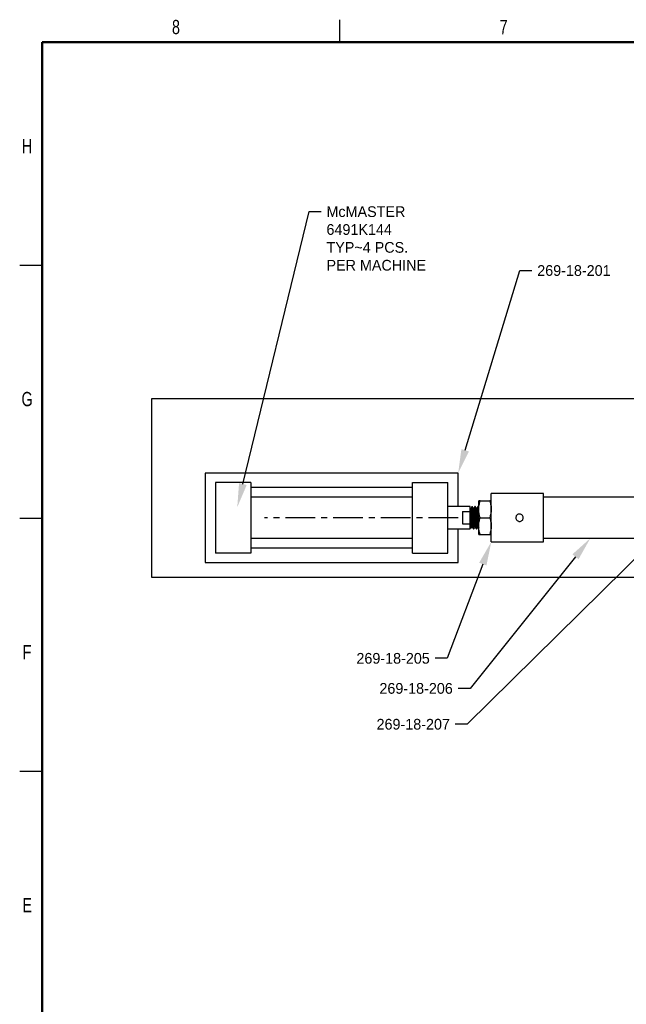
# Model space of a CAD drawing. Header units: inches. Extents: x 0.1 to 43.9, y 0.1 to 33.9.
# Tile 7 of 24: x 0.1 to 10.3, y 17.3 to 33.9. Entities that reach past the tile are written whole.
import ezdxf
from ezdxf import colors
from ezdxf.entities.mleader import LeaderData, LeaderLine
from ezdxf.math import Vec2, Vec3

# ---------------------------------------------------------------- set-up
doc = ezdxf.new("R2010")
doc.units = ezdxf.units.IN
doc.header["$MEASUREMENT"] = 0
doc.linetypes.add('CENTERX2', pattern=[0.8, 0.5, -0.1, 0.1, -0.1])
doc.styles.add('SLDTEXTSTYLE0', font='TXT', dxfattribs={"width": 0.75})

msp = doc.modelspace()

# ---------------------------------------------------------------- linework, layer by layer
at = {"color": 7, "linetype": 'Continuous', "lineweight": 25}
for p, q in [((5.5, 33.5), (5.5, 33.875)), ((0.5, 29.75), (0.125, 29.75)), ((22.34, 27.51), (2.34, 27.51)), ((2.34, 27.51), (2.34, 24.51)), ((7.486, 26.261), (3.236, 26.261)), ((3.236, 26.261), (3.236, 24.761)), ((7.486, 25.698), (7.486, 26.261)), ((4.006, 26.104), (3.412, 26.104)), ((3.412, 26.104), (3.412, 24.917)), ((4.006, 26.104), (4.006, 24.917)), ((6.717, 26.018), (4.006, 26.018)), ((6.717, 26.104), (7.311, 26.104)), ((6.717, 24.917), (6.717, 26.104)), ((7.311, 24.917), (7.311, 26.104)), ((4.006, 25.862), (6.717, 25.862)), ((8.916, 25.917), (8.041, 25.917)), ((8.041, 25.105), (8.041, 25.917)), ((8.916, 25.105), (8.916, 25.917)), ((10.791, 25.854), (8.916, 25.854)), ((7.686, 25.698), (7.311, 25.698)), ((7.686, 25.614), (7.686, 25.698)), ((7.689, 25.669), (7.686, 25.666)), ((7.698, 25.666), (7.692, 25.666)), ((7.718, 25.698), (7.714, 25.694)), ((7.718, 25.696), (7.715, 25.693)), ((7.723, 25.698), (7.718, 25.698)), ((7.718, 25.698), (7.718, 25.696)), ((7.748, 25.666), (7.742, 25.666)), ((7.773, 25.698), (7.767, 25.698)), ((7.798, 25.666), (7.792, 25.666)), ((7.823, 25.698), (7.817, 25.698)), ((7.83, 25.687), (7.823, 25.698)), ((7.83, 25.651), (7.83, 25.792)), ((7.83, 25.37), (7.83, 25.651)), ((7.855, 25.792), (8.016, 25.792)), ((0.5, 25.5), (0.125, 25.5)), ((7.561, 25.614), (7.686, 25.614)), ((7.561, 25.614), (7.561, 25.407)), ((7.686, 25.407), (7.686, 25.614)), ((7.855, 25.511), (8.016, 25.511)), ((7.311, 25.323), (7.686, 25.323)), ((7.486, 24.761), (7.486, 25.323)), ((7.561, 25.407), (7.686, 25.407)), ((7.686, 25.323), (7.686, 25.407)), ((7.686, 25.356), (7.704, 25.337)), ((7.717, 25.356), (7.723, 25.356)), ((7.742, 25.323), (7.748, 25.323)), ((7.767, 25.356), (7.773, 25.356)), ((7.792, 25.323), (7.798, 25.323)), ((7.817, 25.356), (7.823, 25.356)), ((7.822, 25.356), (7.83, 25.343)), ((7.83, 25.23), (7.83, 25.37)), ((6.717, 25.159), (4.006, 25.159)), ((7.855, 25.23), (8.016, 25.23)), ((8.916, 25.167), (10.494, 25.167)), ((4.006, 25.003), (6.717, 25.003)), ((8.041, 25.105), (8.916, 25.105)), ((4.006, 24.917), (3.412, 24.917)), ((6.717, 24.917), (7.311, 24.917)), ((3.236, 24.761), (7.486, 24.761)), ((2.34, 24.51), (10.554, 24.51)), ((0.5, 21.25), (0.125, 21.25))]:
    msp.add_line(p, q, dxfattribs=at)
at = {"color": 7, "linetype": 'Continuous', "lineweight": 50}
for p, q in [((0.5, 0.5), (0.5, 33.5)), ((0.5, 33.5), (43.5, 33.5))]:
    msp.add_line(p, q, dxfattribs=at)
at = {"color": 7, "linetype": 'CENTERX2'}
msp.add_line((7.486, 25.511), (4.236, 25.511), dxfattribs=at)
at = {"color": 7, "linetype": 'Continuous', "lineweight": 25}
for points, knots in [([(7.689, 25.668), (7.69, 25.668), (7.691, 25.669), (7.692, 25.65), (7.694, 25.616), (7.696, 25.568), (7.697, 25.513), (7.699, 25.457), (7.701, 25.406), (7.702, 25.365), (7.704, 25.34), (7.705, 25.339), (7.705, 25.338)], [0, 0, 0, 0, 0.06726, 0.1694735, 0.2731535, 0.3773929, 0.4833594, 0.5896233, 0.6978772, 0.8063153, 0.9167041, 1, 1, 1, 1]), ([(7.717, 25.356), (7.716, 25.358), (7.714, 25.363), (7.711, 25.399), (7.707, 25.45), (7.704, 25.511), (7.701, 25.572), (7.698, 25.623), (7.695, 25.659), (7.693, 25.663), (7.692, 25.666)], [0, 0, 0, 0, 0.124732, 0.250308, 0.374807, 0.5, 0.625193, 0.749692, 0.875269, 1, 1, 1, 1]), ([(7.713, 25.692), (7.711, 25.688), (7.706, 25.68), (7.701, 25.671), (7.698, 25.666)], [0, 0, 0, 0, 0.3940779, 1, 1, 1, 1]), ([(7.722, 25.358), (7.722, 25.36), (7.72, 25.365), (7.717, 25.399), (7.714, 25.45), (7.711, 25.511), (7.707, 25.572), (7.704, 25.623), (7.701, 25.659), (7.699, 25.663), (7.698, 25.666)], [0, 0, 0, 0, 0.098819, 0.228122, 0.356315, 0.485223, 0.614131, 0.742324, 0.871626, 1, 1, 1, 1]), ([(7.742, 25.323), (7.741, 25.325), (7.74, 25.327), (7.738, 25.347), (7.736, 25.377), (7.733, 25.416), (7.731, 25.462), (7.729, 25.511), (7.727, 25.56), (7.725, 25.606), (7.723, 25.645), (7.721, 25.675), (7.719, 25.691), (7.718, 25.695), (7.718, 25.696)], [0, 0, 0, 0, 0.087786, 0.174875, 0.263024, 0.349944, 0.437972, 0.525397, 0.612822, 0.70085, 0.78777, 0.87592, 0.963009, 1, 1, 1, 1]), ([(7.742, 25.665), (7.739, 25.671), (7.733, 25.682), (7.727, 25.693), (7.723, 25.698)], [0, 0, 0, 0, 0.499896, 1, 1, 1, 1]), ([(7.749, 25.325), (7.749, 25.325), (7.748, 25.321), (7.746, 25.328), (7.744, 25.346), (7.742, 25.377), (7.74, 25.416), (7.738, 25.462), (7.736, 25.511), (7.733, 25.56), (7.731, 25.606), (7.729, 25.645), (7.727, 25.675), (7.725, 25.695), (7.724, 25.697), (7.723, 25.698)], [0, 0, 0, 0, 0.026959, 0.108249, 0.188894, 0.270521, 0.351009, 0.432524, 0.51348, 0.594436, 0.67595, 0.756438, 0.838065, 0.91871, 1, 1, 1, 1]), ([(7.767, 25.356), (7.766, 25.358), (7.764, 25.363), (7.761, 25.399), (7.757, 25.45), (7.754, 25.511), (7.751, 25.572), (7.748, 25.623), (7.745, 25.657), (7.743, 25.662), (7.742, 25.664)], [0, 0, 0, 0, 0.127296, 0.255454, 0.382513, 0.51028, 0.638047, 0.765106, 0.893264, 1, 1, 1, 1]), ([(7.766, 25.698), (7.763, 25.692), (7.757, 25.682), (7.751, 25.671), (7.748, 25.666)], [0, 0, 0, 0, 0.510353, 1, 1, 1, 1]), ([(7.772, 25.358), (7.772, 25.36), (7.77, 25.365), (7.767, 25.399), (7.764, 25.45), (7.761, 25.511), (7.757, 25.572), (7.754, 25.623), (7.751, 25.659), (7.749, 25.663), (7.748, 25.666)], [0, 0, 0, 0, 0.098819, 0.228122, 0.356315, 0.485223, 0.614131, 0.742324, 0.871626, 1, 1, 1, 1]), ([(7.791, 25.325), (7.791, 25.326), (7.789, 25.329), (7.788, 25.347), (7.786, 25.377), (7.783, 25.416), (7.781, 25.462), (7.779, 25.511), (7.777, 25.56), (7.775, 25.606), (7.773, 25.645), (7.771, 25.675), (7.769, 25.693), (7.767, 25.7), (7.766, 25.697), (7.766, 25.696)], [0, 0, 0, 0, 0.059488, 0.142367, 0.226255, 0.308974, 0.392746, 0.475945, 0.559144, 0.642917, 0.725636, 0.809524, 0.892403, 0.975945, 1, 1, 1, 1]), ([(7.792, 25.665), (7.789, 25.671), (7.783, 25.682), (7.777, 25.693), (7.773, 25.698)], [0, 0, 0, 0, 0.499892, 1, 1, 1, 1]), ([(7.799, 25.325), (7.799, 25.325), (7.798, 25.321), (7.796, 25.328), (7.794, 25.346), (7.792, 25.377), (7.79, 25.416), (7.788, 25.462), (7.786, 25.511), (7.783, 25.56), (7.781, 25.606), (7.779, 25.645), (7.777, 25.675), (7.775, 25.695), (7.774, 25.697), (7.773, 25.698)], [0, 0, 0, 0, 0.026959, 0.108249, 0.188894, 0.270521, 0.351009, 0.432524, 0.51348, 0.594436, 0.67595, 0.756438, 0.838065, 0.91871, 1, 1, 1, 1]), ([(7.817, 25.356), (7.816, 25.358), (7.814, 25.363), (7.811, 25.399), (7.807, 25.45), (7.804, 25.511), (7.801, 25.572), (7.798, 25.623), (7.795, 25.657), (7.793, 25.662), (7.792, 25.664)], [0, 0, 0, 0, 0.127296, 0.2554544, 0.3825131, 0.5102799, 0.6380473, 0.765106, 0.8932644, 1, 1, 1, 1]), ([(7.816, 25.698), (7.813, 25.692), (7.807, 25.682), (7.801, 25.671), (7.798, 25.666)], [0, 0, 0, 0, 0.510353, 1, 1, 1, 1]), ([(7.822, 25.358), (7.822, 25.36), (7.82, 25.365), (7.817, 25.399), (7.814, 25.45), (7.811, 25.511), (7.807, 25.572), (7.804, 25.623), (7.801, 25.659), (7.799, 25.663), (7.798, 25.666)], [0, 0, 0, 0, 0.098819, 0.228122, 0.356315, 0.485223, 0.614131, 0.742324, 0.871626, 1, 1, 1, 1]), ([(7.83, 25.493), (7.83, 25.499), (7.829, 25.521), (7.827, 25.56), (7.825, 25.606), (7.823, 25.645), (7.821, 25.675), (7.819, 25.693), (7.817, 25.7), (7.816, 25.697), (7.816, 25.696)], [0, 0, 0, 0, 0.056449, 0.206247, 0.357079, 0.506012, 0.657052, 0.806274, 0.95669, 1, 1, 1, 1]), ([(7.83, 25.629), (7.83, 25.634), (7.829, 25.652), (7.827, 25.675), (7.825, 25.695), (7.824, 25.697), (7.823, 25.698)], [0, 0, 0, 0, 0.10949, 0.407935, 0.702788, 1, 1, 1, 1]), ([(7.83, 25.651), (7.83, 25.655), (7.83, 25.68), (7.836, 25.728), (7.849, 25.77), (7.855, 25.792)], [0, 0, 0, 0, 0.070102, 0.530791, 1, 1, 1, 1]), ([(7.855, 25.792), (7.85, 25.792), (7.839, 25.792), (7.831, 25.792), (7.83, 25.792), (7.83, 25.792)], [0, 0, 0, 0, 0.385433, 0.774625, 1, 1, 1, 1]), ([(7.855, 25.511), (7.848, 25.534), (7.834, 25.58), (7.831, 25.627), (7.83, 25.651)], [0, 0, 0, 0, 0.495458, 1, 1, 1, 1]), ([(8.016, 25.792), (8.023, 25.769), (8.037, 25.723), (8.04, 25.675), (8.041, 25.651)], [0, 0, 0, 0, 0.495458, 1, 1, 1, 1]), ([(8.041, 25.792), (8.041, 25.792), (8.04, 25.792), (8.032, 25.792), (8.021, 25.792), (8.016, 25.792)], [0, 0, 0, 0, 0.225375, 0.610448, 1, 1, 1, 1]), ([(8.041, 25.651), (8.041, 25.648), (8.041, 25.623), (8.035, 25.575), (8.022, 25.532), (8.016, 25.511)], [0, 0, 0, 0, 0.070103, 0.530792, 1, 1, 1, 1]), ([(7.83, 25.37), (7.83, 25.374), (7.83, 25.399), (7.836, 25.446), (7.849, 25.489), (7.855, 25.511)], [0, 0, 0, 0, 0.070103, 0.530792, 1, 1, 1, 1]), ([(8.016, 25.511), (8.023, 25.488), (8.037, 25.442), (8.04, 25.394), (8.041, 25.37)], [0, 0, 0, 0, 0.495458, 1, 1, 1, 1]), ([(8.454, 25.511), (8.454, 25.518), (8.456, 25.532), (8.466, 25.55), (8.482, 25.565), (8.502, 25.573), (8.523, 25.574), (8.543, 25.568), (8.561, 25.556), (8.573, 25.539), (8.579, 25.518), (8.578, 25.497), (8.57, 25.477), (8.556, 25.461), (8.538, 25.451), (8.517, 25.447), (8.496, 25.45), (8.477, 25.461), (8.463, 25.476), (8.455, 25.494), (8.454, 25.506), (8.454, 25.511)], [0, 0, 0, 0, 0.053259, 0.106503, 0.160135, 0.21404, 0.267518, 0.320533, 0.373771, 0.427567, 0.481393, 0.534678, 0.587696, 0.641122, 0.695012, 0.748697, 0.801815, 0.854895, 0.908516, 0.962423, 1, 1, 1, 1]), ([(7.706, 25.336), (7.707, 25.338), (7.71, 25.344), (7.714, 25.351), (7.717, 25.356)], [0, 0, 0, 0, 0.198575, 1, 1, 1, 1]), ([(7.722, 25.356), (7.725, 25.351), (7.732, 25.34), (7.738, 25.329), (7.741, 25.324)], [0, 0, 0, 0, 0.4998557, 1, 1, 1, 1]), ([(7.749, 25.324), (7.752, 25.329), (7.758, 25.34), (7.764, 25.351), (7.767, 25.356)], [0, 0, 0, 0, 0.512953, 1, 1, 1, 1]), ([(7.772, 25.356), (7.775, 25.351), (7.782, 25.34), (7.788, 25.329), (7.791, 25.324)], [0, 0, 0, 0, 0.49986, 1, 1, 1, 1]), ([(7.799, 25.324), (7.802, 25.329), (7.808, 25.34), (7.814, 25.351), (7.817, 25.356)], [0, 0, 0, 0, 0.512953, 1, 1, 1, 1]), ([(7.855, 25.23), (7.848, 25.252), (7.834, 25.298), (7.831, 25.346), (7.83, 25.37)], [0, 0, 0, 0, 0.495458, 1, 1, 1, 1]), ([(8.041, 25.37), (8.041, 25.367), (8.041, 25.342), (8.035, 25.294), (8.022, 25.251), (8.016, 25.23)], [0, 0, 0, 0, 0.070102, 0.530789, 1, 1, 1, 1]), ([(7.83, 25.23), (7.83, 25.23), (7.831, 25.23), (7.839, 25.23), (7.85, 25.23), (7.855, 25.23)], [0, 0, 0, 0, 0.225375, 0.610448, 1, 1, 1, 1]), ([(8.016, 25.23), (8.021, 25.23), (8.032, 25.23), (8.04, 25.23), (8.041, 25.23), (8.041, 25.23)], [0, 0, 0, 0, 0.385433, 0.774625, 1, 1, 1, 1])]:
    msp.add_open_spline(points, degree=3, knots=knots, dxfattribs=at)

# ---------------------------------------------------------------- texts
at = {"color": 7, "linetype": 'Continuous', "lineweight": 0, "char_height": 0.24, "attachment_point": 2, "style": 'SLDTEXTSTYLE0'}
for s, insert in [('8', (2.748, 33.873)), ('7', (8.248, 33.873)), ('H', (0.249, 31.874)), ('G', (0.249, 27.624)), ('F', (0.248, 23.374)), ('E', (0.25, 19.124))]:
    msp.add_mtext(s, dxfattribs=dict(at, insert=insert))

# ---------------------------------------------------------------- leaders
ml = msp.add_multileader_mtext('Standard')
ml.set_content('McMASTER\\P6491K144\\PTYP~4 PCS.\\PPER MACHINE', color=256)
ml.set_leader_properties()
ml.build(insert=Vec2(0, 0))
ml.multileader.update_dxf_attribs({"dogleg_length": 0.2, "arrow_head_size": 0.4})
ctx = ml.context
ctx.base_point, ctx.char_height, ctx.arrow_head_size, ctx.landing_gap_size, ctx.plane_origin = Vec3(5.185, 30.652), 0.18, 0.4, 0.09, Vec3(4.15, 26.065)
notes = []
notes.append((ctx, [(0, (1, 1, 0), (4.985, 30.652), (1, 0), 0.2, [(0, [(3.777, 25.687)], 0, [])])]))
ctx.mtext.insert, ctx.mtext.flow_direction = Vec3(5.275, 30.742), 5
ml = msp.add_multileader_mtext('Standard')
ml.set_content('269-18-201', color=256)
ml.set_leader_properties()
ml.build(insert=Vec2(0, 0))
ml.multileader.update_dxf_attribs({"dogleg_length": 0.2, "arrow_head_size": 0.4})
ctx = ml.context
ctx.base_point, ctx.char_height, ctx.arrow_head_size, ctx.landing_gap_size, ctx.plane_origin = Vec3(8.723, 29.663), 0.18, 0.4, 0.09, Vec3(7.486, 26.261)
notes.append((ctx, [(0, (1, 1, 0), (8.523, 29.663), (1, 0), 0.2, [(0, [(7.486, 26.261)], 0, [])])]))
ctx.mtext.insert, ctx.mtext.flow_direction = Vec3(8.813, 29.753), 5
ml = msp.add_multileader_mtext('Standard')
ml.set_content('269-18-207', color=256)
ml.set_leader_properties()
ml.build(insert=Vec2(0, 0))
ml.multileader.update_dxf_attribs({"dogleg_length": 0.2, "arrow_head_size": 0.4})
ctx = ml.context
ctx.base_point, ctx.char_height, ctx.arrow_head_size, ctx.landing_gap_size, ctx.plane_origin = Vec3(5.607, 22.042), 0.18, 0.4, 0.09, Vec3(10.942, 25.301)
ctx.text_align_type = 2
notes.append((ctx, [(0, (1, 1, 0), (7.637, 22.042), (-1, 0), 0.2, [(0, [(10.942, 25.301)], 0, [])])]))
ctx.mtext.insert, ctx.mtext.alignment, ctx.mtext.flow_direction = Vec3(7.347, 22.132), 3, 5
ml = msp.add_multileader_mtext('Standard')
ml.set_content('269-18-206', color=256)
ml.set_leader_properties()
ml.build(insert=Vec2(0, 0))
ml.multileader.update_dxf_attribs({"dogleg_length": 0.2, "arrow_head_size": 0.4})
ctx = ml.context
ctx.base_point, ctx.char_height, ctx.arrow_head_size, ctx.landing_gap_size, ctx.plane_origin = Vec3(5.655, 22.644), 0.18, 0.4, 0.09, Vec3(9.705, 25.167)
ctx.text_align_type = 2
notes.append((ctx, [(0, (1, 1, 0), (7.685, 22.644), (-1, 0), 0.2, [(0, [(9.705, 25.167)], 0, [])])]))
ctx.mtext.insert, ctx.mtext.alignment, ctx.mtext.flow_direction = Vec3(7.395, 22.734), 3, 5
ml = msp.add_multileader_mtext('Standard')
ml.set_content('269-18-205', color=256)
ml.set_leader_properties()
ml.build(insert=Vec2(0, 0))
ml.multileader.update_dxf_attribs({"dogleg_length": 0.2, "arrow_head_size": 0.4})
ctx = ml.context
ctx.base_point, ctx.char_height, ctx.arrow_head_size, ctx.landing_gap_size, ctx.plane_origin = Vec3(5.269, 23.149), 0.18, 0.4, 0.09, Vec3(8.041, 25.105)
ctx.text_align_type = 2
notes.append((ctx, [(0, (1, 1, 0), (7.299, 23.149), (-1, 0), 0.2, [(0, [(8.041, 25.105)], 0, [])])]))
ctx.mtext.insert, ctx.mtext.alignment, ctx.mtext.flow_direction = Vec3(7.009, 23.239), 3, 5
for ctx, leaders in notes:
    for number, flags, end, landing, length, lines in leaders:
        leader = LeaderData()
        leader.index, (leader.has_last_leader_line, leader.has_dogleg_vector, leader.attachment_direction) = number, flags
        leader.last_leader_point, leader.dogleg_vector, leader.dogleg_length = Vec3(end), Vec3(landing), length
        for number, points, colour, breaks in lines:
            line = LeaderLine()
            line.index, line.vertices, line.color, line.breaks = number, Vec3.list(points), colors.encode_raw_color(colour), breaks
            leader.lines.append(line)
        ctx.leaders.append(leader)

doc.saveas('drawing.dxf')
